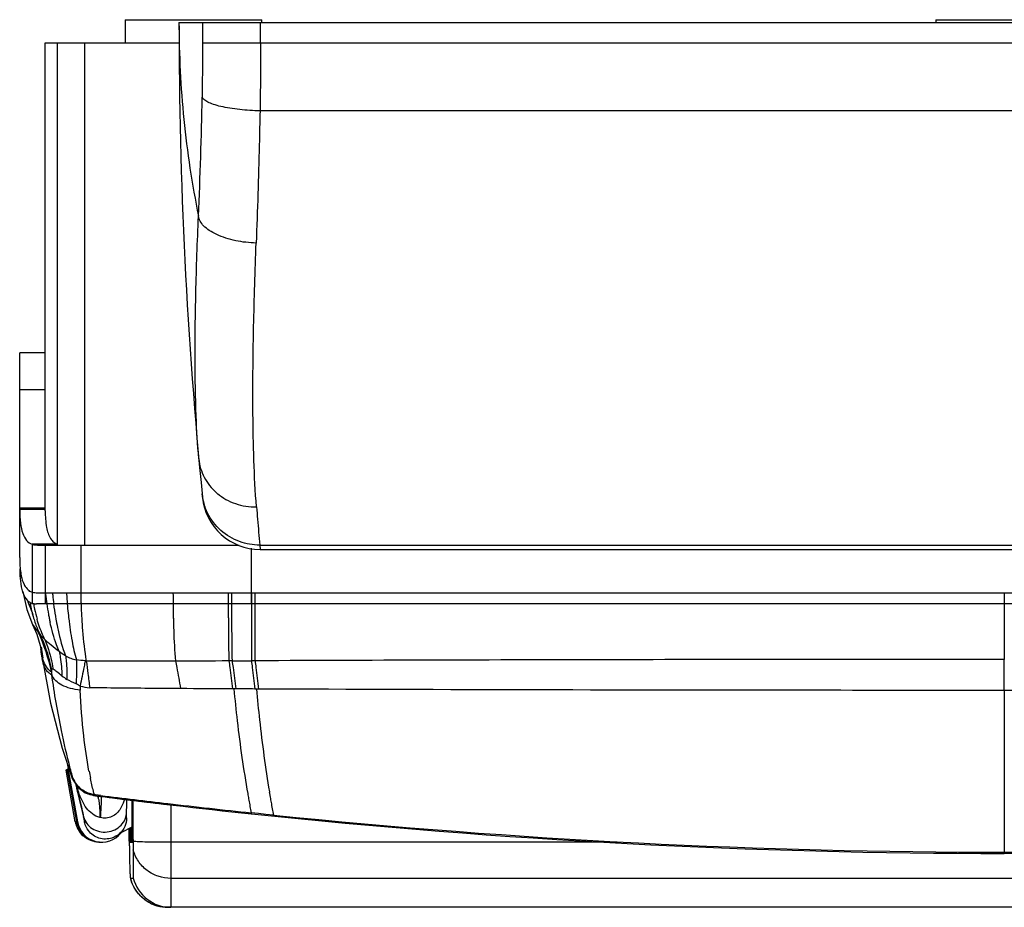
# Model space of a CAD drawing. Header units: millimetres. Extents: x 590 to 930, y -496 to -332.
# Tile 1 of 2: x 590 to 760, y -486 to -332. Entities that reach past the tile are written whole.
import ezdxf

# ---------------------------------------------------------------- set-up
doc = ezdxf.new("R2010")
doc.units = ezdxf.units.MM
doc.header["$LTSCALE"] = 30.734
doc.layers.get('0').update_dxf_attribs({"linetype": 'CONTINUOUS'})

msp = doc.modelspace()

# ---------------------------------------------------------------- linework, layer by layer
at = {"color": 7, "linetype": 'Continuous'}
for p, q in [((608.53, -332.4), (608.53, -336.4)), ((608.53, -332.4), (632.16, -332.4)), ((617.85, -332.9), (902.85, -332.9)), ((632.16, -332.9), (632.16, -332.4)), ((748.53, -332.4), (748.53, -332.9)), ((748.53, -332.4), (772.16, -332.4)), ((594.74, -417.26), (594.74, -336.4)), ((594.74, -336.4), (617.9, -336.4)), ((596.86, -423), (596.86, -336.4)), ((590.35, -424.9), (590.35, -389.92)), ((594.74, -389.92), (590.35, -389.92)), ((590.35, -416.74), (594.74, -416.74)), ((596.93, -423.02), (592.48, -423.02)), ((593.85, -423.15), (628.25, -423.15)), ((631.85, -423.9), (888.84, -423.9)), ((927.48, -433.3), (593.22, -433.3)), ((598.35, -462), (598.77, -461.75)), ((598.35, -462.05), (598.78, -461.79)), ((598.35, -462), (598.44, -462)), ((599.95, -470.96), (598.35, -462.05)), ((598.35, -462.05), (598.54, -462.05)), ((598.8, -461.89), (598.54, -462.05)), ((598.54, -462.05), (600.13, -470.96)), ((598.9, -461.95), (598.73, -462.05)), ((598.73, -462.05), (600.33, -470.96)), ((609.75, -467.23), (609.76, -471.83)), ((609.76, -474.45), (609.76, -467.23)), ((609.97, -480.66), (609.93, -467.25)), ((607.99, -472.71), (609.76, -471.83)), ((609.27, -474.27), (609.27, -472.08)), ((609.38, -472.02), (609.38, -474.45)), ((609.57, -471.93), (609.57, -474.45)), ((607.85, -472.86), (607.99, -472.71)), ((609.27, -474.27), (609.27, -474.78)), ((609.38, -474.45), (609.57, -474.45)), ((609.57, -474.45), (609.76, -474.45)), ((609.76, -474.45), (609.95, -474.45)), ((609.45, -480.64), (609.46, -480.66)), ((609.46, -480.66), (609.97, -480.66)), ((904.06, -485.72), (615.95, -485.72))]:
    msp.add_line(p, q, dxfattribs=at)
at = {"color": 9, "linetype": 'Continuous'}
for p, q in [((621.98, -336.43), (621.98, -332.9)), ((631.94, -336.43), (631.94, -332.9)), ((601.59, -423.15), (601.59, -336.4)), ((898.71, -336.43), (621.98, -336.43)), ((888.85, -348.15), (631.84, -348.15)), ((590.35, -396.27), (594.74, -396.27)), ((594.74, -416.99), (590.35, -416.99)), ((592.52, -423.04), (592.52, -433.22)), ((594.81, -433.3), (594.81, -423.15)), ((600.94, -433.3), (600.94, -423.15)), ((631.79, -423.15), (631.85, -423.9)), ((631.79, -423.15), (888.9, -423.15)), ((630.35, -433.3), (630.35, -423.71)), ((630.34, -431.41), (630.34, -435.74)), ((630.97, -431.41), (630.97, -435.88)), ((760.35, -431.41), (760.35, -435.84)), ((592.57, -436.85), (592.58, -436.86)), ((592.58, -436.86), (593.54, -438.18)), ((598.79, -435.73), (598.81, -435.86)), ((626.37, -435.74), (626.37, -435.89)), ((626.93, -435.74), (626.93, -435.88)), ((630.34, -435.74), (630.35, -443.14)), ((630.97, -435.88), (630.97, -443.14)), ((760.35, -435.84), (760.35, -442.89)), ((593.99, -441.19), (593.99, -441.19)), ((594.05, -440.73), (594.06, -440.89)), ((594.21, -442.58), (594.21, -442.58)), ((627.01, -443.15), (626.46, -443.16)), ((630.63, -443.14), (630.35, -443.14)), ((630.98, -443.14), (630.63, -443.14)), ((760.35, -448.25), (760.35, -442.89)), ((627.64, -448), (627.09, -448)), ((631.57, -448.02), (630.94, -448.01)), ((760.35, -448.25), (760.35, -476.41)), ((599.35, -463.32), (599.35, -463.32)), ((602.56, -463.47), (602.55, -463.4)), ((600.42, -466.07), (601.39, -470.08)), ((603.44, -466.28), (603.24, -466.26)), ((603.44, -466.28), (603.24, -466.26)), ((604.38, -466.4), (603.44, -466.28)), ((604.37, -466.56), (604.37, -466.56)), ((629.71, -466.08), (629.75, -466.31)), ((633.55, -466.41), (633.6, -466.7)), ((616.46, -468.02), (616.46, -485.72)), ((631.59, -469.53), (630.31, -469.39)), ((632.86, -469.66), (631.59, -469.53)), ((634.14, -469.79), (632.86, -469.66)), ((600.13, -470.96), (599.95, -470.96)), ((616.46, -474.43), (693.53, -474.43)), ((760.35, -476.41), (791.19, -476.02)), ((904.14, -480.72), (616.46, -480.72))]:
    msp.add_line(p, q, dxfattribs=at)
at = {"color": 6, "linetype": 'Continuous'}
for p, q in [((590.35, -425.3), (590.35, -417.04)), ((590.88, -431.17), (591.56, -434.29)), ((590.88, -431.17), (591.57, -434.29)), ((594.79, -431.41), (925.9, -431.41)), ((591.56, -434.29), (592.58, -436.86)), ((592.57, -436.85), (593.28, -438.54)), ((593.28, -438.54), (593.86, -440.48)), ((593.99, -441.19), (594.21, -442.58)), ((594.21, -442.58), (595.68, -450.45)), ((595.68, -450.45), (597.67, -458.25)), ((597.67, -458.25), (599.35, -463.32)), ((598.55, -460.9), (598.78, -462.04)), ((600.01, -464.42), (600.18, -465.13)), ((600.03, -464.44), (600.42, -466.07)), ((600.18, -465.13), (601.57, -471.09)), ((600.22, -465.31), (600.8, -467.79)), ((603.31, -466.42), (603.32, -466.42)), ((608.8, -470.29), (608.83, -467.11))]:
    msp.add_line(p, q, dxfattribs=at)
for points in [[(592.57, -436.85), (593.28, -438.54), (593.86, -440.48), (593.99, -441.19)], [(599.35, -463.32), (599.45, -463.57), (600.36, -464.95), (601.67, -465.93), (603.23, -466.41)]]:
    msp.add_lwpolyline(points, dxfattribs=at)
at = {"color": 7, "linetype": 'Continuous'}
for centre, radius, start, end in [((1448.45, -332.9), 830.6, 179.99999, 185.66479), ((631.85, -413.9), 10, 185.6648, 270), ((593.11, -421.57), 1.58, 246.5576, 248.3783), ((598.42, -420.25), 3.25, 212.8804, 213.8), ((593.12, -431.24), 2.05, 233.2482, 250.5275), ((592.96, -432.27), 1.05, 240.1269, 241.9318), ((592.93, -432.31), 0.995, 241.9471, 245.7008), ((604.08, -470.22), 4.2, 190.1707, 191.4892), ((604.15, -470.2), 4.27, 191.5064, 199.2438), ((604.16, -470.2), 4.28, 199.2273, 209.0744), ((604.26, -470.22), 4.19, 190.1703, 191.0453), ((604.33, -470.2), 4.26, 191.0623, 198.3872), ((604.35, -470.2), 4.28, 198.3717, 209.071), ((604.52, -470.21), 4.26, 190.17, 321.4749), ((604.16, -470.19), 4.28, 209.1686, 227.8356), ((604.34, -470.19), 4.28, 209.1686, 227.8356), ((616.23, -478.93), 6.99, 194.1234, 195.3271), ((615.79, -479.05), 6.54, 195.3169, 200.2357), ((616.46, -479.02), 6.7, 194.1765, 270)]:
    msp.add_arc(centre, radius, start, end, dxfattribs=at)
at = {"color": 9, "linetype": 'Continuous'}
for centre, radius, start, end in [((-345.6, -324.66), 967.71, 357.5302, 358.74826), ((630.52, -406.96), 9.47, 228.7914, 230.2422), ((596.4, -430.96), 4.42, 180.6045, 183.7502), ((641.89, -426.7), 47.34, 185.7055, 185.9134), ((641.28, -426.77), 46.71, 185.908, 188.0638), ((654.37, -426.26), 58.59, 185.0403, 185.4538), ((680.98, -426.76), 82.68, 183.2214, 183.3763), ((679.24, -426.87), 80.94, 183.3718, 184.5789), ((863.87, -430.06), 247.06, 180.3137, 180.7588), ((1480.41, -430.28), 854.07, 180.07566, 180.20421), ((567.39, -444.07), 26.77, 23.3745, 24.5459), ((567.69, -443.71), 26.42, 22.9188, 24.1056), ((567.42, -444.06), 26.75, 22.6559, 23.3745), ((567.62, -443.74), 26.51, 22.1943, 22.919), ((609.68, -430.58), 17.71, 188.0252, 189.8064), ((616.57, -429.41), 24.14, 189.0104, 191.4721), ((639.02, -427.1), 44.43, 188.0557, 190.4283), ((653.14, -426.38), 57.35, 185.4489, 186.9547), ((649.17, -426.88), 53.36, 186.9392, 189.2314), ((676.91, -427.05), 78.6, 184.5834, 184.7274), ((850.76, -430.24), 233.96, 180.7574, 181.3637), ((1439.75, -430.43), 813.41, 180.20385, 180.37398), ((1576.06, -430.44), 949.14, 180.17402, 180.31968), ((567.5, -444.02), 26.66, 19.2815, 22.6574), ((567.55, -443.77), 26.58, 20.9044, 22.1941), ((609.87, -430.55), 17.9, 189.7979, 193.655), ((610.28, -430.47), 18.32, 193.5747, 195.9726), ((615.69, -429.6), 23.23, 191.4545, 195.8456), ((636.75, -427.5), 42.13, 190.4413, 190.8364), ((609.84, -430.55), 17.87, 196.1206, 199.4059), ((609.77, -430.58), 17.8, 199.4029, 205.9792), ((635.43, -427.76), 40.78, 190.8359, 191.3147), ((633.3, -428.19), 38.61, 191.3098, 192.3343), ((645.53, -427.46), 49.66, 189.2514, 189.6776), ((644.29, -427.67), 48.41, 189.6776, 190.0849), ((566.83, -450.84), 29.56, 11.1973, 25.3677), ((735.47, -420.09), 142.91, 188.3026, 188.4905), ((734.53, -420.24), 141.98, 188.4837, 189.0742), ((735.43, -420.1), 142.88, 188.4904, 189.0766), ((603.78, -441.09), 9.69, 188.8879, 189.849), ((764.01, -421.84), 169.79, 187.8744, 188.0298), ((603.02, -439.07), 8.56, 230.944, 238.1519), ((712.72, -443.42), 112.03, 182.0882, 182.4398), ((605.09, -427.74), 20.23, 257.6569, 262.4345), ((664.37, -450.69), 63.11, 190.4953, 191.618), ((627.41, -456.19), 28.58, 196.9295, 197.6665), ((624.7, -457.06), 25.73, 197.6613, 198.6232), ((329.15, -533.83), 279.63, 14.017, 14.186), ((592.9, -466.89), 7.68, 13.5996, 15.4136), ((621.53, -458.13), 22.39, 198.6151, 200.0781), ((593.48, -466.75), 7.08, 12.014, 13.5865), ((593.76, -466.69), 6.8, 7.3492, 12.0185), ((861.04, -428.6), 230.61, 189.2739, 189.4377), ((760.05, 769.89), 1246.06, 262.82308, 263.3579), ((758.9, 759.86), 1235.96, 263.35738, 264.02829), ((573.64, -475.9), 28.35, 11.088, 11.8482), ((581.38, -474.38), 20.46, 10.8084, 11.0743), ((608.38, -467.03), 25.9, 353.6261, 353.8943), ((760.4, 773.69), 1249.88, 264.20223, 269.99765), ((760.34, 772.17), 1248.36, 270.00035, 271.41618), ((615.9, -479.03), 6.64, 194.1773, 195.7987), ((615.95, -479.02), 6.7, 223.0896, 229.34), ((615.97, -479), 6.73, 229.3405, 237.6009), ((615.96, -479.02), 6.7, 237.6225, 247.3535), ((615.95, -479.02), 6.7, 247.3569, 253.4751), ((615.96, -478.98), 6.74, 253.5211, 269.9557)]:
    msp.add_arc(centre, radius, start, end, dxfattribs=at)
at = {"color": 6, "linetype": 'Continuous'}
for centre, radius, start, end in [((616.68, -425.3), 26.33, 179.9995, 180.2017), ((613.84, -425.32), 23.49, 180.1717, 181.9646), ((610.95, -425.41), 20.61, 181.9926, 182.5245), ((594.86, -428.05), 4.21, 205.4532, 206.2646), ((594.73, -428.12), 4.06, 206.2635, 207.2662), ((593.21, -429.23), 2.16, 235.1824, 250.9419), ((717.7, -429.55), 116.83, 180.9113, 181.8548), ((758.87, -422.33), 164.33, 194.8874, 195.1579), ((760.55, 765.12), 1241.54, 262.72093, 262.72918), ((760.56, 765.12), 1241.54, 262.72395, 262.73785), ((760.54, 765.12), 1241.54, 262.72937, 263.98046), ((760.56, 765.12), 1241.54, 262.73759, 262.77255), ((760.54, 765.12), 1241.54, 262.77339, 263.31026), ((760.36, 763.23), 1239.64, 263.9797, 269.99931)]:
    msp.add_arc(centre, radius, start, end, dxfattribs=at)
at = {"color": 9, "linetype": 'Continuous'}
for points, knots in [([(617.85, -332.9), (617.85, -338.49), (618.41, -349.72), (620.1, -360.84), (621.21, -366.36)], [0, 0, 0, 0, 0.498016, 1, 1, 1, 1]), ([(621.88, -345.8), (621.89, -345.03), (621.95, -341.91), (621.98, -338.78), (621.98, -336.43)], [0, 0, 0, 0, 0.246916, 1, 1, 1, 1]), ([(631.94, -336.43), (631.94, -337.41), (631.93, -341.32), (631.89, -345.23), (631.84, -348.15)], [0, 0, 0, 0, 0.252194, 1, 1, 1, 1]), ([(631.84, -348.15), (630.67, -348.12), (628.92, -348.02), (626.67, -347.72), (625.15, -347.43), (623.87, -347.08), (622.89, -346.69), (622.22, -346.29), (621.94, -345.96), (621.88, -345.8)], [0, 0, 0, 0, 0.335711, 0.500401, 0.650908, 0.778819, 0.879613, 0.951659, 1, 1, 1, 1]), ([(631.84, -348.15), (631.8, -350.11), (631.63, -357.73), (631.39, -365.35), (631.17, -370.99)], [0, 0, 0, 0, 0.258134, 1, 1, 1, 1]), ([(621.27, -408.28), (621.05, -405.81), (620.74, -400.11), (620.58, -390.53), (620.73, -379.04), (621.02, -370.77), (621.21, -366.36)], [0, 0, 0, 0, 0.177661, 0.408125, 0.684892, 1, 1, 1, 1]), ([(631.17, -370.99), (629.99, -370.95), (628.21, -370.75), (625.95, -370.17), (624.41, -369.58), (623.12, -368.88), (622.13, -368.09), (621.47, -367.25), (621.25, -366.65), (621.21, -366.36)], [0, 0, 0, 0, 0.30596, 0.459005, 0.602342, 0.729541, 0.837597, 0.926226, 1, 1, 1, 1]), ([(631.23, -416.57), (631.01, -413.89), (630.71, -407.71), (630.56, -397.32), (630.71, -384.8), (630.99, -375.79), (631.17, -370.99)], [0, 0, 0, 0, 0.176686, 0.406858, 0.68397, 1, 1, 1, 1]), ([(621.27, -408.28), (621.37, -409.37), (622.02, -411.56), (623.44, -413.34), (624.28, -414.08)], [0, 0, 0, 0, 0.494771, 1, 1, 1, 1]), ([(631.79, -423.15), (630.62, -423.15), (628.16, -422.73), (624.92, -420.8), (622.63, -417.81), (621.96, -415.44), (621.84, -414.28)], [0, 0, 0, 0, 0.243008, 0.502383, 0.760293, 1, 1, 1, 1]), ([(624.47, -414.23), (625.39, -415), (627.56, -416.2), (630.01, -416.58), (631.23, -416.57)], [0, 0, 0, 0, 0.494171, 1, 1, 1, 1]), ([(631.23, -416.57), (631.29, -417.27), (631.47, -419.47), (631.66, -421.66), (631.79, -423.15)], [0, 0, 0, 0, 0.322438, 1, 1, 1, 1]), ([(598.58, -433.53), (598.59, -433.72), (598.66, -434.45), (598.73, -435.18), (598.79, -435.73)], [0, 0, 0, 0, 0.253162, 1, 1, 1, 1]), ([(594.69, -439.46), (594.55, -439.18), (594.02, -438.05), (593.6, -436.86), (593.34, -435.94)], [0, 0, 0, 0, 0.244251, 1, 1, 1, 1]), ([(597.18, -441.54), (597.01, -441.16), (596.35, -439.5), (595.87, -437.77), (595.58, -436.44)], [0, 0, 0, 0, 0.23607, 1, 1, 1, 1]), ([(596.63, -436.15), (596.73, -436.71), (597.14, -438.79), (597.7, -440.84), (598.26, -442.28)], [0, 0, 0, 0, 0.271123, 1, 1, 1, 1]), ([(598.81, -435.86), (598.96, -437.15), (599.3, -439.55), (599.82, -441.91), (600.13, -442.98)], [0, 0, 0, 0, 0.539261, 1, 1, 1, 1]), ([(616.88, -435.8), (616.89, -436.5), (616.96, -438.96), (617.08, -441.42), (617.22, -443.19)], [0, 0, 0, 0, 0.280638, 1, 1, 1, 1]), ([(626.37, -435.89), (626.37, -436.56), (626.39, -438.99), (626.42, -441.41), (626.46, -443.16)], [0, 0, 0, 0, 0.278945, 1, 1, 1, 1]), ([(626.93, -435.88), (626.93, -436.56), (626.95, -438.98), (626.98, -441.41), (627.01, -443.15)], [0, 0, 0, 0, 0.278857, 1, 1, 1, 1]), ([(593.77, -438.37), (594.01, -438.89), (594.9, -440.95), (595.51, -443.13), (595.82, -444.77)], [0, 0, 0, 0, 0.252427, 1, 1, 1, 1]), ([(594.69, -439.46), (594.59, -439.37), (594.25, -439.05), (593.96, -438.67), (593.77, -438.37)], [0, 0, 0, 0, 0.262148, 1, 1, 1, 1]), ([(594.69, -439.46), (594.86, -439.86), (595.49, -441.53), (595.91, -443.28), (596.12, -444.6)], [0, 0, 0, 0, 0.246562, 1, 1, 1, 1]), ([(597.18, -441.54), (596.7, -441.19), (595.84, -440.53), (595.02, -439.81), (594.69, -439.46)], [0, 0, 0, 0, 0.552605, 1, 1, 1, 1]), ([(594.24, -442.44), (594.22, -442.34), (594.12, -441.93), (594.04, -441.51), (593.99, -441.19)], [0, 0, 0, 0, 0.236642, 1, 1, 1, 1]), ([(594.21, -442.58), (594.19, -442.47), (594.13, -442.02), (594.09, -441.56), (594.07, -441.21)], [0, 0, 0, 0, 0.234448, 1, 1, 1, 1]), ([(597.18, -441.54), (597.25, -441.87), (597.5, -443.25), (597.61, -444.65), (597.63, -445.72)], [0, 0, 0, 0, 0.237704, 1, 1, 1, 1]), ([(595.89, -445.56), (595.68, -445.47), (595.26, -445.19), (594.79, -444.56), (594.44, -443.72), (594.29, -443.09), (594.23, -442.74)], [0, 0, 0, 0, 0.204431, 0.427971, 0.689308, 1, 1, 1, 1]), ([(595.82, -445.1), (595.64, -444.98), (594.85, -444.27), (594.45, -443.23), (594.24, -442.44)], [0, 0, 0, 0, 0.211998, 1, 1, 1, 1]), ([(598.26, -442.28), (598.3, -442.59), (598.46, -443.94), (598.51, -445.3), (598.5, -446.34)], [0, 0, 0, 0, 0.235204, 1, 1, 1, 1]), ([(600.13, -442.98), (600.15, -443.3), (600.17, -444.69), (600.14, -446.07), (600.09, -447.14)], [0, 0, 0, 0, 0.231612, 1, 1, 1, 1]), ([(601.66, -443.15), (601.59, -443.48), (601.3, -444.93), (601, -446.39), (600.77, -447.5)], [0, 0, 0, 0, 0.227972, 1, 1, 1, 1]), ([(617.22, -443.19), (615.93, -443.19), (610.81, -443.2), (605.69, -443.19), (601.85, -443.18)], [0, 0, 0, 0, 0.25053, 1, 1, 1, 1]), ([(617.22, -443.19), (617.3, -443.55), (617.63, -445.13), (617.92, -446.72), (618.11, -447.94)], [0, 0, 0, 0, 0.231861, 1, 1, 1, 1]), ([(626.46, -443.16), (626.52, -443.53), (626.75, -445.14), (626.95, -446.75), (627.09, -448)], [0, 0, 0, 0, 0.232142, 1, 1, 1, 1]), ([(627.01, -443.15), (627.07, -443.53), (627.3, -445.14), (627.5, -446.76), (627.64, -448)], [0, 0, 0, 0, 0.23217, 1, 1, 1, 1]), ([(630.35, -443.14), (630.4, -443.52), (630.62, -445.14), (630.81, -446.76), (630.94, -448.01)], [0, 0, 0, 0, 0.232519, 1, 1, 1, 1]), ([(760.35, -442.89), (738.78, -442.89), (695.66, -442.94), (652.54, -443.04), (630.98, -443.14)], [0, 0, 0, 0, 0.500047, 1, 1, 1, 1]), ([(630.98, -443.14), (631.03, -443.51), (631.25, -445.14), (631.44, -446.77), (631.57, -448.02)], [0, 0, 0, 0, 0.232571, 1, 1, 1, 1]), ([(596.12, -444.6), (596.08, -444.58), (596.01, -444.55), (595.86, -444.6), (595.84, -444.71), (595.82, -444.77)], [0, 0, 0, 0, 0.303864, 0.514371, 1, 1, 1, 1]), ([(595.82, -444.77), (595.82, -444.8), (595.82, -444.91), (595.82, -445.02), (595.82, -445.1)], [0, 0, 0, 0, 0.226237, 1, 1, 1, 1]), ([(597.63, -445.72), (597.34, -445.48), (596.85, -445.1), (596.34, -444.73), (596.12, -444.6)], [0, 0, 0, 0, 0.591735, 1, 1, 1, 1]), ([(599.08, -461.72), (598.51, -459.55), (597.28, -454.19), (596.34, -448.77), (595.89, -445.56)], [0, 0, 0, 0, 0.409354, 1, 1, 1, 1]), ([(600.79, -448.19), (600.23, -448.15), (599.13, -447.96), (597.33, -447.31), (596.17, -446.33), (595.89, -445.56)], [0, 0, 0, 0, 0.294395, 0.572812, 1, 1, 1, 1]), ([(600.77, -447.5), (600.71, -447.47), (600.49, -447.33), (600.27, -447.21), (600.09, -447.14)], [0, 0, 0, 0, 0.262956, 1, 1, 1, 1]), ([(602.31, -462.19), (601.94, -460.17), (601.26, -455.52), (600.9, -450.83), (600.79, -448.19)], [0, 0, 0, 0, 0.437119, 1, 1, 1, 1]), ([(618.11, -447.94), (616.8, -447.94), (611.57, -447.9), (606.34, -447.85), (602.43, -447.79)], [0, 0, 0, 0, 0.251171, 1, 1, 1, 1]), ([(627.32, -448), (627.49, -449.84), (628.12, -455.89), (628.99, -461.91), (629.71, -466.08)], [0, 0, 0, 0, 0.304512, 1, 1, 1, 1]), ([(631.23, -448.01), (631.38, -449.8), (631.97, -455.73), (632.77, -461.64), (633.45, -465.76)], [0, 0, 0, 0, 0.300297, 1, 1, 1, 1]), ([(760.35, -448.25), (749.6, -448.25), (706.68, -448.23), (663.75, -448.15), (631.57, -448.02)], [0, 0, 0, 0, 0.250329, 1, 1, 1, 1]), ([(889.12, -448.02), (878.41, -448.06), (835.48, -448.21), (792.56, -448.25), (760.35, -448.25)], [0, 0, 0, 0, 0.249463, 1, 1, 1, 1]), ([(599.52, -463.33), (599.49, -463.21), (599.33, -462.68), (599.19, -462.14), (599.08, -461.72)], [0, 0, 0, 0, 0.221435, 1, 1, 1, 1]), ([(599.37, -463.19), (599.36, -463.2), (599.35, -463.25), (599.34, -463.3), (599.35, -463.33)], [0, 0, 0, 0, 0.310269, 1, 1, 1, 1]), ([(599.35, -463.33), (599.36, -463.34), (599.4, -463.39), (599.47, -463.35), (599.52, -463.33)], [0, 0, 0, 0, 0.176994, 1, 1, 1, 1]), ([(599.52, -463.33), (599.82, -464.14), (600.88, -465.62), (602.56, -466.32), (603.42, -466.43)], [0, 0, 0, 0, 0.500039, 1, 1, 1, 1]), ([(602.41, -466.07), (601.76, -465.86), (600.54, -465.14), (599.76, -463.96), (599.52, -463.33)], [0, 0, 0, 0, 0.503239, 1, 1, 1, 1]), ([(603.24, -466.26), (603.18, -466.06), (602.93, -465.14), (602.71, -464.21), (602.56, -463.47)], [0, 0, 0, 0, 0.21198, 1, 1, 1, 1]), ([(600.45, -466.1), (600.55, -466.51), (600.88, -467.83), (601.19, -469.16), (601.39, -470.08)], [0, 0, 0, 0, 0.310445, 1, 1, 1, 1]), ([(603.24, -466.26), (603.25, -466.28), (603.28, -466.33), (603.32, -466.38), (603.35, -466.41)], [0, 0, 0, 0, 0.297315, 1, 1, 1, 1]), ([(603.61, -466.46), (603.68, -466.47), (603.83, -466.62), (603.89, -466.8), (603.92, -466.92)], [0, 0, 0, 0, 0.367346, 1, 1, 1, 1]), ([(603.92, -466.92), (603.95, -467), (604.04, -467.41), (604.09, -467.83), (604.11, -468.18)], [0, 0, 0, 0, 0.1941, 1, 1, 1, 1]), ([(604.45, -466.99), (604.45, -466.88), (604.44, -466.76), (604.41, -466.56), (604.37, -466.55)], [0, 0, 0, 0, 0.717424, 1, 1, 1, 1]), ([(604.44, -468.22), (604.44, -468.1), (604.46, -467.68), (604.47, -467.27), (604.45, -466.99)], [0, 0, 0, 0, 0.309832, 1, 1, 1, 1]), ([(629.75, -466.31), (629.8, -466.6), (629.99, -467.63), (630.17, -468.66), (630.31, -469.39)], [0, 0, 0, 0, 0.290272, 1, 1, 1, 1]), ([(633.6, -466.7), (633.65, -467), (633.82, -468.03), (634.01, -469.06), (634.14, -469.79)], [0, 0, 0, 0, 0.290053, 1, 1, 1, 1]), ([(604.18, -470.18), (603.72, -470.08), (602.85, -469.65), (602.19, -468.97), (601.9, -468.6)], [0, 0, 0, 0, 0.501461, 1, 1, 1, 1]), ([(604.11, -468.18), (604.12, -468.32), (604.17, -468.99), (604.18, -469.66), (604.18, -470.18)], [0, 0, 0, 0, 0.218507, 1, 1, 1, 1]), ([(604.31, -470.22), (604.32, -470.03), (604.37, -469.37), (604.41, -468.7), (604.44, -468.22)], [0, 0, 0, 0, 0.281341, 1, 1, 1, 1]), ([(608.21, -467.71), (607.97, -468.35), (607.43, -469.29), (606.29, -470.1), (605.6, -470.29), (605.25, -470.31)], [0, 0, 0, 0, 0.496992, 0.748731, 1, 1, 1, 1]), ([(601.39, -470.08), (601.49, -470.49), (601.86, -471.29), (603.16, -472.49), (605.49, -473.01), (607.64, -471.98), (608.63, -470.51), (608.81, -469.65), (608.81, -469.23)], [0, 0, 0, 0, 0.121213, 0.245719, 0.500519, 0.754868, 0.879007, 1, 1, 1, 1]), ([(601.57, -471.09), (601.56, -471.06), (601.54, -470.88), (601.51, -470.7), (601.48, -470.54)], [0, 0, 0, 0, 0.157167, 1, 1, 1, 1]), ([(630.31, -469.39), (630.31, -469.44), (630.32, -469.48), (630.33, -469.57), (630.35, -469.57)], [0, 0, 0, 0, 0.723221, 1, 1, 1, 1]), ([(634.12, -469.96), (634.12, -469.97), (634.12, -469.93), (634.12, -469.92), (634.12, -469.91)], [0, 0, 0, 0, 0.248984, 1, 1, 1, 1]), ([(609.95, -474.27), (610.24, -474.31), (611.03, -474.35), (612.47, -474.4), (614.35, -474.43), (615.73, -474.43), (616.46, -474.43)], [0, 0, 0, 0, 0.134425, 0.363944, 0.663407, 1, 1, 1, 1]), ([(616.46, -480.72), (615.72, -480.72), (614.24, -480.48), (612.26, -479.44), (610.73, -477.82), (610.13, -476.47), (609.95, -475.77)], [0, 0, 0, 0, 0.252977, 0.504363, 0.753317, 1, 1, 1, 1]), ([(611.06, -483.59), (610.7, -483.21), (610.06, -482.34), (609.65, -481.35), (609.51, -480.84)], [0, 0, 0, 0, 0.499933, 1, 1, 1, 1])]:
    msp.add_open_spline(points, degree=3, knots=knots, dxfattribs=at)
at = {"color": 7, "linetype": 'Continuous'}
for points, knots in [([(590.35, -417.04), (590.35, -417.82), (590.41, -419.2), (590.76, -421.02), (591.4, -422.36), (592.12, -422.89), (592.48, -423.02)], [0, 0, 0, 0, 0.348354, 0.620523, 0.828123, 1, 1, 1, 1]), ([(594.74, -417.26), (594.75, -418.21), (594.84, -419.84), (595.32, -421.45), (595.69, -422.02)], [0, 0, 0, 0, 0.582742, 1, 1, 1, 1]), ([(592.52, -423.04), (592.68, -423.1), (593.13, -423.14), (593.56, -423.15), (593.85, -423.15)], [0, 0, 0, 0, 0.366271, 1, 1, 1, 1]), ([(595.72, -422.06), (595.86, -422.28), (596.19, -422.66), (596.64, -422.92), (596.86, -423)], [0, 0, 0, 0, 0.517513, 1, 1, 1, 1]), ([(590.35, -427.24), (590.35, -427.48), (590.36, -428.35), (590.43, -429.23), (590.52, -429.86)], [0, 0, 0, 0, 0.274921, 1, 1, 1, 1]), ([(590.52, -429.86), (590.62, -430.5), (590.86, -431.61), (591.51, -432.6), (591.89, -432.89)], [0, 0, 0, 0, 0.575472, 1, 1, 1, 1]), ([(592.52, -433.22), (592.55, -433.23), (592.68, -433.27), (592.81, -433.29), (592.92, -433.29)], [0, 0, 0, 0, 0.192714, 1, 1, 1, 1]), ([(592.92, -433.29), (592.95, -433.29), (593.04, -433.3), (593.14, -433.3), (593.22, -433.3)], [0, 0, 0, 0, 0.229401, 1, 1, 1, 1]), ([(604.14, -474.47), (603.62, -474.47), (602.57, -474.27), (601.67, -473.71), (601.28, -473.37)], [0, 0, 0, 0, 0.499996, 1, 1, 1, 1]), ([(601.47, -473.37), (601.81, -473.67), (602.6, -474.18), (603.51, -474.41), (603.97, -474.45)], [0, 0, 0, 0, 0.500005, 1, 1, 1, 1]), ([(609.27, -474.78), (609.27, -474.9), (609.28, -475.23), (609.28, -475.55), (609.28, -475.77)], [0, 0, 0, 0, 0.349817, 1, 1, 1, 1]), ([(609.28, -475.77), (609.29, -476.44), (609.32, -477.6), (609.35, -478.95), (609.38, -479.76), (609.4, -480.17), (609.42, -480.45), (609.43, -480.59), (609.45, -480.64)], [0, 0, 0, 0, 0.412467, 0.717102, 0.828703, 0.913063, 0.970144, 1, 1, 1, 1]), ([(615.95, -485.72), (615.25, -485.72), (613.83, -485.49), (611.94, -484.52), (610.49, -483.07), (609.87, -481.9), (609.65, -481.31)], [0, 0, 0, 0, 0.259259, 0.517479, 0.771512, 1, 1, 1, 1])]:
    msp.add_open_spline(points, degree=3, knots=knots, dxfattribs=at)
msp.add_open_spline([(596.86, -423), (596.88, -423.01), (596.9, -423.01), (596.93, -423.02)], degree=3, dxfattribs=at)
at = {"color": 6, "linetype": 'Continuous'}
for points, knots in [([(590.37, -426.31), (590.37, -426.46), (590.4, -427.01), (590.46, -427.55), (590.52, -427.95)], [0, 0, 0, 0, 0.267325, 1, 1, 1, 1]), ([(590.52, -427.95), (590.55, -428.13), (590.67, -428.79), (590.85, -429.43), (591.06, -429.86)], [0, 0, 0, 0, 0.280616, 1, 1, 1, 1]), ([(591.12, -429.98), (591.17, -430.09), (591.4, -430.48), (591.71, -430.82), (591.98, -431.01)], [0, 0, 0, 0, 0.271806, 1, 1, 1, 1]), ([(592.51, -431.28), (592.66, -431.33), (593.08, -431.37), (593.5, -431.39), (593.77, -431.4)], [0, 0, 0, 0, 0.36888, 1, 1, 1, 1]), ([(593.77, -431.4), (593.85, -431.4), (594.19, -431.41), (594.53, -431.41), (594.79, -431.41)], [0, 0, 0, 0, 0.226448, 1, 1, 1, 1]), ([(600.94, -433.33), (600.94, -433.54), (600.97, -434.38), (601.01, -435.21), (601.05, -435.83)], [0, 0, 0, 0, 0.253861, 1, 1, 1, 1]), ([(601.05, -435.83), (601.09, -436.53), (601.25, -438.99), (601.53, -441.44), (601.84, -443.18)], [0, 0, 0, 0, 0.283091, 1, 1, 1, 1]), ([(601.84, -443.18), (601.93, -443.91), (602.14, -445.44), (602.33, -446.98), (602.43, -447.8)], [0, 0, 0, 0, 0.472768, 1, 1, 1, 1]), ([(606.28, -473.75), (605.57, -473.98), (603.96, -474), (602.65, -473.06), (602.21, -472.46)], [0, 0, 0, 0, 0.500007, 1, 1, 1, 1])]:
    msp.add_open_spline(points, degree=3, knots=knots, dxfattribs=at)
at = {"color": 9, "linetype": 'Continuous'}
for points in [[(626.91, -431.41), (626.92, -432.05), (626.92, -432.69), (626.92, -433.33)], [(593.54, -438.18), (593.61, -438.25), (593.69, -438.31), (593.77, -438.37)], [(598.26, -442.28), (597.88, -442.06), (597.52, -441.82), (597.18, -441.54)], [(598.26, -442.28), (598.84, -442.6), (599.48, -442.84), (600.13, -442.98)], [(601.66, -443.15), (601.15, -443.09), (600.64, -443.03), (600.13, -442.98)], [(601.84, -443.18), (601.78, -443.17), (601.72, -443.15), (601.66, -443.15)], [(626.46, -443.16), (623.38, -443.19), (620.3, -443.19), (617.22, -443.19)], [(627.01, -443.15), (628.12, -443.15), (629.24, -443.15), (630.35, -443.14)], [(600.09, -447.14), (599.54, -446.92), (599.01, -446.65), (598.5, -446.34)], [(627.09, -448), (624.1, -447.98), (621.1, -447.96), (618.11, -447.94)], [(630.94, -448.01), (629.84, -448.01), (628.74, -448), (627.64, -448)], [(600.5, -465.82), (600.39, -465.66), (600.3, -465.49), (600.25, -465.3)], [(601.11, -467.29), (600.88, -466.81), (600.68, -466.32), (600.5, -465.82)], [(601.9, -468.6), (601.59, -468.19), (601.33, -467.75), (601.11, -467.29)], [(603.24, -466.26), (602.96, -466.21), (602.68, -466.15), (602.41, -466.07)], [(603.35, -466.41), (603.37, -466.42), (603.4, -466.43), (603.42, -466.43)], [(608.42, -467.07), (608.36, -467.28), (608.29, -467.5), (608.21, -467.71)], [(604.31, -470.22), (604.27, -470.2), (604.22, -470.19), (604.18, -470.18)], [(605.25, -470.31), (604.94, -470.33), (604.62, -470.29), (604.31, -470.22)]]:
    msp.add_open_spline(points, degree=3, dxfattribs=at)
at = {"color": 6, "linetype": 'Continuous'}
for points in [[(608.8, -470.29), (608.8, -470.79), (608.68, -471.31), (608.48, -471.77)], [(602.21, -472.46), (601.9, -472.06), (601.68, -471.58), (601.57, -471.09)], [(608.48, -471.77), (608.27, -472.23), (607.96, -472.65), (607.59, -472.99)], [(607.59, -472.99), (607.21, -473.33), (606.76, -473.59), (606.28, -473.75)]]:
    msp.add_open_spline(points, degree=3, dxfattribs=at)

doc.saveas('drawing.dxf')
